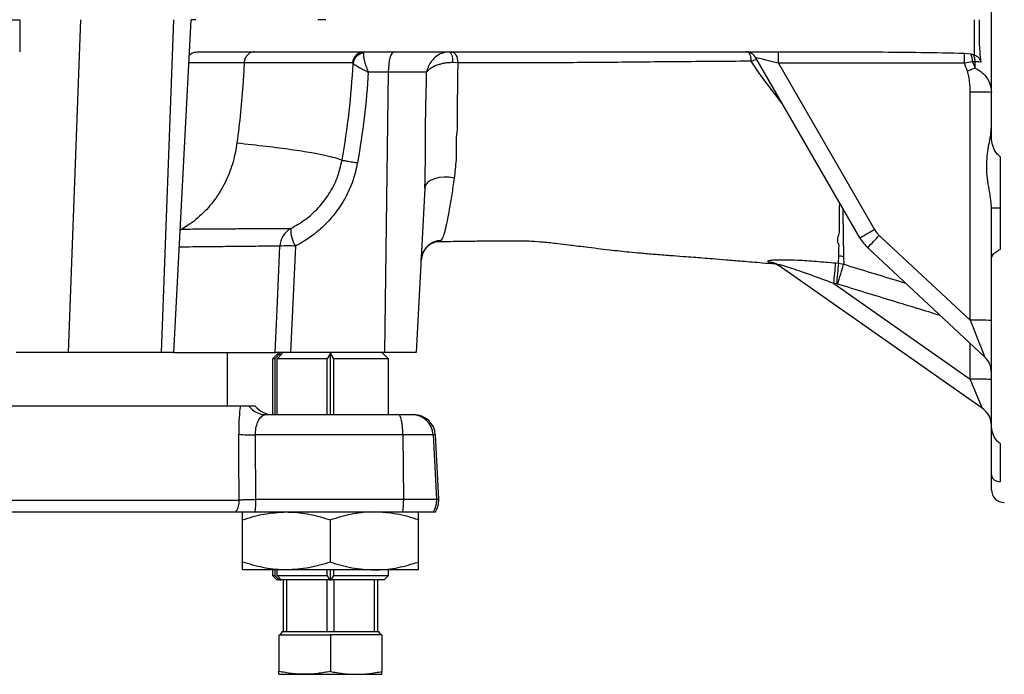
# Model space of a CAD drawing. Extents: x 117 to 1344, y 7 to 1887.
# Tile 4 of 15: x 535 to 764, y 102 to 255. Entities that reach past the tile are written whole.
import ezdxf

# ---------------------------------------------------------------- set-up
doc = ezdxf.new("R2010")
doc.units = 0
doc.layers.get('0').update_dxf_attribs({"linetype": 'CONTINUOUS'})

msp = doc.modelspace()

# ---------------------------------------------------------------- linework, layer by layer
at = {"color": 7, "linetype": 'CONTINUOUS'}
for p, q in [((761.01, 227.59), (761.01, 282.39)), ((548.75, 254.99), (545.87, 177.49)), ((570.42, 254.99), (567.55, 177.49)), ((570.48, 177.49), (574.54, 254.99)), ((757.04, 246.76), (757.04, 254.99)), ((575.96, 247.49), (734.48, 247.49)), ((730.34, 204.18), (706.12, 246.14)), ((754.72, 247.2), (756.19, 247.02)), ((756.19, 247.02), (756.89, 246.81)), ((756.89, 246.81), (757.04, 246.76)), ((612.27, 244.81), (612.18, 244.93)), ((636.68, 244.94), (635.5, 244.98)), ((754.73, 244.83), (711.42, 244.83)), ((711.42, 244.83), (733.76, 206.13)), ((620.48, 242.75), (615.82, 242.75)), ((620.48, 242.75), (619.6, 177.49)), ((629.42, 242.75), (620.48, 242.75)), ((756.06, 184.98), (756.06, 238.13)), ((763.01, 223.05), (763.01, 201.42)), ((629.01, 215.76), (627.01, 177.49)), ((761.01, 211.07), (761.01, 211.08)), ((763.01, 211.08), (761.01, 211.08)), ((761.01, 199.4), (761.01, 211.07)), ((572.41, 206.2), (571.97, 205.86)), ((571.98, 206.2), (572.41, 206.2)), ((734.87, 204.74), (756.06, 184.98)), ((598.87, 202.23), (597.73, 177.49)), ((725.41, 198.25), (725.44, 199.96)), ((726.55, 199.73), (726.58, 198.02)), ((759.42, 176.47), (732.18, 201.87)), ((758.87, 164.48), (711.33, 197.77)), ((724.71, 198.31), (725.41, 198.25)), ((725.41, 198.25), (726.58, 198.02)), ((761.01, 160.65), (761.01, 199.4)), ((724.98, 193.44), (724.27, 193.51)), ((724.27, 193.51), (756.06, 171.25)), ((725.17, 193.4), (724.98, 193.44)), ((756.06, 171.25), (756.06, 179.6)), ((545.87, 177.49), (533.8, 177.49)), ((567.55, 177.49), (545.87, 177.49)), ((570.48, 177.49), (567.55, 177.49)), ((570.48, 177.49), (594.1, 177.49)), ((583.01, 164.99), (583.01, 177.49)), ((595.01, 177.49), (593.51, 175.99)), ((594.08, 175.99), (595.3, 177.28)), ((595.82, 177.28), (594.6, 175.99)), ((595.3, 176.74), (595.3, 177.28)), ((619.6, 177.49), (597.73, 177.49)), ((607.01, 177.31), (606.26, 175.99)), ((607.76, 175.99), (607.01, 177.31)), ((607.01, 162.99), (607.01, 177.31)), ((620.51, 175.99), (619.01, 177.49)), ((627.01, 177.49), (619.6, 177.49)), ((593.51, 175.99), (593.51, 162.99)), ((594.08, 175.99), (593.51, 175.99)), ((594.08, 175.99), (594.08, 162.99)), ((606.26, 175.99), (594.6, 175.99)), ((594.6, 162.99), (594.6, 175.99)), ((606.26, 162.99), (606.26, 175.99)), ((620.51, 175.99), (607.76, 175.99)), ((607.76, 162.99), (607.76, 175.99)), ((620.51, 162.99), (620.51, 175.99)), ((586.02, 164.99), (418.84, 164.99)), ((589.5, 164.99), (587.98, 164.99)), ((591.95, 162.99), (622.86, 162.99)), ((622.86, 162.99), (625.98, 162.99)), ((625.98, 162.99), (626.45, 162.99)), ((761.01, 148.97), (761.01, 160.65)), ((623.9, 158.25), (589.52, 158.25)), ((623.9, 158.25), (624.06, 143.25)), ((630.96, 158.25), (623.9, 158.25)), ((630.96, 158.25), (631.75, 143.25)), ((631.45, 158.25), (630.96, 158.25)), ((632.23, 143.25), (631.45, 158.25)), ((763.01, 156.25), (763.01, 147.29)), ((761.01, 145.49), (761.01, 148.97)), ((422.63, 143.07), (585.76, 143.07)), ((589.64, 143.25), (624.06, 143.25)), ((624.06, 143.25), (631.75, 143.25)), ((631.75, 143.25), (632.23, 143.25)), ((422.49, 140.3), (585, 140.3)), ((589.48, 140.3), (623.9, 140.3)), ((623.9, 140.3), (630.97, 140.3)), ((630.97, 140.3), (631.46, 140.3)), ((586.51, 128.63), (586.51, 138.47)), ((607.01, 128.63), (607.01, 138.47)), ((627.51, 128.63), (627.51, 138.47)), ((596.76, 126.8), (586.51, 126.8)), ((593.51, 126.8), (593.51, 125.49)), ((594.08, 126.8), (594.08, 125.49)), ((594.6, 125.49), (594.6, 126.8)), ((617.26, 126.8), (596.76, 126.8)), ((606.26, 125.49), (606.26, 126.8)), ((607.01, 124.49), (607.01, 126.8)), ((607.76, 125.49), (607.76, 126.8)), ((627.51, 126.8), (617.26, 126.8)), ((620.51, 125.49), (620.51, 126.8)), ((593.51, 125.49), (594.51, 124.49)), ((593.51, 125.49), (594.08, 125.49)), ((595.03, 124.49), (594.08, 125.49)), ((595.03, 124.49), (594.51, 124.49)), ((594.6, 125.49), (595.54, 124.49)), ((594.6, 125.49), (606.26, 125.49)), ((595.03, 124.49), (595.3, 124.49)), ((595.3, 124.49), (595.3, 124.74)), ((595.3, 124.49), (595.54, 124.49)), ((606.82, 124.49), (595.54, 124.49)), ((596.01, 124.49), (596.01, 112.49)), ((596.84, 112.49), (596.84, 124.49)), ((606.18, 124.49), (606.18, 112.49)), ((606.26, 125.49), (606.82, 124.49)), ((606.82, 124.49), (606.97, 124.49)), ((607.05, 124.49), (606.97, 124.49)), ((607.05, 124.49), (607.19, 124.49)), ((607.19, 124.49), (607.76, 125.49)), ((619.51, 124.49), (607.19, 124.49)), ((607.76, 125.49), (620.51, 125.49)), ((607.84, 112.49), (607.84, 124.49)), ((617.18, 124.49), (617.18, 112.49)), ((618.01, 112.49), (618.01, 124.49)), ((619.51, 124.49), (620.51, 125.49)), ((595.76, 112.49), (595.3, 111.69)), ((595.76, 112.49), (596.01, 112.49)), ((596.01, 112.49), (596.84, 112.49)), ((596.84, 112.49), (599.49, 112.49)), ((599.49, 112.49), (603.53, 112.49)), ((603.53, 112.49), (606.18, 112.49)), ((606.18, 112.49), (607.84, 112.49)), ((607.84, 112.49), (610.49, 112.49)), ((610.49, 112.49), (614.53, 112.49)), ((614.53, 112.49), (617.18, 112.49)), ((617.18, 112.49), (618.01, 112.49)), ((618.01, 112.49), (618.25, 112.49)), ((618.71, 111.69), (618.25, 112.49)), ((595.01, 111.69), (595.01, 103.16)), ((595.01, 111.69), (607.01, 111.69)), ((607.01, 111.69), (607.01, 103.16)), ((619.01, 111.69), (607.01, 111.69)), ((619.01, 111.69), (619.01, 103.16)), ((595.01, 102.49), (601.01, 102.49)), ((601.01, 102.49), (613.01, 102.49)), ((613.01, 102.49), (619.01, 102.49))]:
    msp.add_line(p, q, dxfattribs=at)
at = {"color": 7, "linetype": 'CONTINUOUS', "flags": 128}
for points in [[(621.77, 247.49), (621.53, 247.4), (621.29, 247.13), (621.07, 246.7), (620.88, 246.11), (620.72, 245.4), (620.6, 244.58), (620.52, 243.69), (620.48, 242.75)], [(634.73, 247.49), (634.88, 247.44), (635.01, 247.3), (635.14, 247.07), (635.26, 246.76), (635.35, 246.39), (635.42, 245.95), (635.47, 245.48), (635.5, 244.98)], [(635.28, 247.49), (635.54, 247.44), (635.8, 247.3), (636.03, 247.06), (636.24, 246.75), (636.42, 246.37), (636.55, 245.93), (636.64, 245.45), (636.68, 244.94)], [(712.26, 235.49), (711.92, 235.87), (707.51, 241.64), (707.51, 241.64), (707.51, 241.64)], [(635.84, 218.06), (634.69, 218.27), (633.49, 218.32), (632.33, 218.21), (631.26, 217.95), (630.35, 217.55), (629.64, 217.03), (629.19, 216.42), (629.01, 215.76)], [(726.37, 211.05), (726.4, 209.08), (726.45, 205.85), (726.49, 203.05), (726.49, 203.05), (726.49, 203.05)], [(594.1, 177.49), (594.56, 187.47), (595.24, 202.23)], [(758.87, 164.48), (758.82, 164.61), (758.66, 164.99), (758.4, 165.62), (758.05, 166.46), (757.63, 167.48), (757.14, 168.65), (756.61, 169.92), (756.06, 171.25)], [(623.9, 158.25), (623.87, 159.19), (623.81, 160.08), (623.71, 160.9), (623.58, 161.61), (623.42, 162.2), (623.25, 162.63), (623.06, 162.9), (622.86, 162.99)], [(585.76, 143.07), (585.68, 153.06), (585.63, 158.42)]]:
    msp.add_lwpolyline(points, dxfattribs=at)
at = {"color": 7, "linetype": 'CONTINUOUS'}
for centre, radius, start, end in [((614.87, 244.8), 2.69, 90.2037, 177.1485), ((614.99, 244.5), 2.73, 95.5429, 173.4398), ((703.78, 244.79), 2.7, 30, 90), ((701.13, 245.42), 3.91, 358.407, 30.356), ((645.21, 245.48), 66.21, 359.4302, 1.7336), ((608.98, 245.1), 145.75, 359.8931, 0.8279), ((752.06, 245.08), 4.57, 1.0471, 25.1052), ((752.16, 245), 5.06, 1.8199, 20.9192), ((938.24, -206.44), 485.18, 111.9058, 112.1352), ((757.29, 151.85), 86.29, 87.5284, 90.8159), ((600.24, 201.99), 5.01, 119.4752, 177.2088), ((604.35, 205.89), 6.59, 176.0149, 213.6928), ((666.5, 320.68), 132.84, 298.7217, 300.4197), ((739, 209.18), 10, 210, 227), ((439.07, 479.25), 403.55, 316.5793, 317.1374), ((738.96, 209.13), 6, 210, 227), ((597.05, 171.88), 30.4, 86.5791, 93.4209), ((633.12, 198.59), 5, 93.3546, 176.9735), ((724.77, 193.74), 6.26, 73.4602, 83.855), ((708.59, 193.85), 4.78, 55.0383, 85.003), ((708.61, 193.83), 4.79, 55.0368, 84.9847), ((511.36, 215.39), 214.04, 354.1319, 355.4239), ((512.71, 215.06), 213.37, 354.1842, 355.4808), ((405.47, 293.01), 334.86, 342.6949, 343.5216), ((757.29, 98.66), 86.33, 87.5291, 90.8152), ((756.01, 172.81), 5, 0, 47), ((757.29, 84.97), 86.29, 87.5284, 90.8159), ((591.96, 167.94), 4.95, 216.5849, 269.9409), ((593.5, 167.99), 5, 216.8699, 270), ((625.98, 157.99), 4.99, 2.9394, 89.9475), ((626.45, 157.99), 5, 3, 90), ((756.01, 160.38), 5, 0, 55), ((588.77, 185.11), 26.87, 263.2799, 271.5806), ((764.01, 145.49), 3, 180, 270), ((580.71, 142.98), 5.06, 327.9813, 1.0144), ((568.4, 142.93), 21.25, 352.888, 0.8515), ((602.82, 142.93), 21.25, 352.888, 0.8515), ((626.75, 142.99), 5.01, 327.5835, 2.998), ((627.24, 142.99), 5, 327.5256, 3)]:
    msp.add_arc(centre, radius, start, end, dxfattribs=at)
for centre, major_axis, ratio, start_param, end_param in [((711.51, 244.79), (5.4, -1.35), 0.002573, 1.589102, 3.144081), ((756.01, 185.12), (-3.41, 8.65), 0.000562, 1.5869, 3.140413), ((400.06, 338.9), (-42.41, 3883.04), 0.04833, 4.661453, 4.66532)]:
    msp.add_ellipse(centre, major_axis=major_axis, ratio=ratio, start_param=start_param, end_param=end_param, dxfattribs=at)
for points, knots in [([(531.86, 254.99), (532.05, 254.99), (532.26, 254.99), (532.71, 254.99), (532.94, 254.99), (533.43, 254.99), (533.68, 254.99), (534.17, 254.99), (534.42, 254.99), (534.66, 254.99)], [0, 0, 0, 0, 0.25, 0.25, 0.5, 0.5, 0.75, 0.75, 1, 1, 1, 1]), ([(534.66, 254.99), (534.64, 252.76), (534.62, 250.54), (534.61, 248.32), (534.61, 248.2), (534.61, 248.07), (534.61, 247.95), (534.61, 247.8), (534.61, 247.64), (534.61, 247.49)], [0, 0, 0, 0, 0.006681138, 0.006681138, 0.006681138, 0.007047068, 0.007047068, 0.007047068, 0.007512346, 0.007512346, 0.007512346, 0.007512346]), ([(605.9, 254.99), (605.46, 254.99), (605.09, 254.99), (604.47, 254.99), (604.23, 254.99), (604.08, 254.99)], [0, 0, 0, 0, 0.5, 0.5, 1, 1, 1, 1]), ([(758.17, 254.99), (758.11, 252.48), (758.02, 249.18), (758.45, 245.9), (758.55, 245.11)], [0, 0, 0, 0, 0.7583837, 1, 1, 1, 1]), ([(574.11, 246.77), (574.33, 246.94), (574.91, 247.38), (575.56, 247.45), (575.96, 247.49)], [0, 0, 0, 0, 0.383644, 1, 1, 1, 1]), ([(589.28, 247.49), (589.27, 247.49), (589.14, 247.49), (588.74, 247.44), (588.11, 247.2), (587.48, 246.62), (587.03, 245.84), (586.95, 245.23), (586.91, 244.93)], [0, 0, 0, 0, 0.013569, 0.111086, 0.333342, 0.555578, 0.777794, 1, 1, 1, 1]), ([(614.72, 247.22), (614.7, 246.98), (614.66, 246.52), (614.91, 245.36), (615.23, 244.33), (615.48, 243.62), (615.62, 243.25), (615.71, 243.04), (615.76, 242.91), (615.78, 242.84), (615.8, 242.8), (615.81, 242.78), (615.82, 242.76), (615.82, 242.75), (615.82, 242.75)], [0, 0, 0, 0, 0.27076, 0.540846, 0.756223, 0.86236, 0.921077, 0.954535, 0.973769, 0.984864, 0.991256, 0.994954, 0.997716, 1, 1, 1, 1]), ([(634.73, 247.49), (634.21, 247.44), (633.17, 247.33), (631.69, 246.54), (630.57, 245.45), (629.93, 244.39), (629.65, 243.65), (629.53, 243.25), (629.48, 243.03), (629.45, 242.91), (629.44, 242.84), (629.43, 242.8), (629.43, 242.78), (629.42, 242.76), (629.42, 242.75), (629.42, 242.75)], [0, 0, 0, 0, 0.2064633, 0.4125564, 0.6280577, 0.8027573, 0.8902618, 0.9382248, 0.965113, 0.9802793, 0.9888468, 0.9936899, 0.9964367, 0.9981659, 1, 1, 1, 1]), ([(706.37, 245.69), (706.18, 245.64), (705.78, 245.52), (705.29, 245.38), (705.03, 245.31)], [0, 0, 0, 0, 0.478767, 1, 1, 1, 1]), ([(734.48, 247.49), (737.84, 247.45), (744.58, 247.38), (751.34, 247.26), (754.72, 247.2)], [0, 0, 0, 0, 0.4996027, 1, 1, 1, 1]), ([(758.55, 245.11), (758.54, 245.17), (758.5, 245.42), (758.29, 245.87), (757.79, 246.41), (757.31, 246.63), (757.04, 246.76)], [0, 0, 0, 0, 0.076193, 0.323346, 0.617258, 1, 1, 1, 1]), ([(586.91, 244.93), (585.29, 244.93), (582.04, 244.93), (577.67, 244.93), (574.91, 244.93), (574.01, 244.93)], [0, 0, 0, 0, 0.4037239, 0.8079723, 1, 1, 1, 1]), ([(586.91, 244.93), (586.84, 243.48), (586.76, 242.02), (586.34, 235.78), (585.86, 231.01), (585.23, 226.28)], [0.674235, 0.674235, 0.674235, 0.674235, 0.75, 0.75, 1, 1, 1, 1]), ([(612.18, 244.93), (612.07, 244.93), (611.43, 244.93), (609.91, 244.93), (607.08, 244.93), (603.39, 244.93), (598.76, 244.93), (593.29, 244.93), (589.04, 244.93), (586.91, 244.93)], [0, 0, 0, 0, 0.030474, 0.180683, 0.331339, 0.497302, 0.663266, 0.831613, 1, 1, 1, 1]), ([(609.71, 222.25), (610.37, 225.98), (610.92, 229.73), (611.78, 237.26), (612.08, 241.03), (612.27, 244.81)], [0, 0, 0, 0, 0.5, 0.5, 1, 1, 1, 1]), ([(612.27, 244.81), (612.39, 244.71), (612.62, 244.52), (613.51, 243.99), (614.38, 243.51), (615.01, 243.17), (615.36, 242.99), (615.55, 242.89), (615.67, 242.83), (615.73, 242.8), (615.77, 242.78), (615.79, 242.76), (615.81, 242.76), (615.82, 242.75), (615.82, 242.75)], [0, 0, 0, 0, 0.270697, 0.540737, 0.75441, 0.861279, 0.920479, 0.954204, 0.973585, 0.984755, 0.991198, 0.99492, 0.997714, 1, 1, 1, 1]), ([(635.5, 244.98), (635.19, 244.99), (634.88, 244.98), (634.24, 244.94), (633.92, 244.9), (633.29, 244.79), (632.99, 244.73), (632.39, 244.57), (632.1, 244.47), (631.28, 244.16), (630.79, 243.91), (630.18, 243.5), (630, 243.35), (629.76, 243.13), (629.68, 243.06), (629.54, 242.9), (629.48, 242.83), (629.42, 242.75)], [0, 0, 0, 0, 0.125, 0.125, 0.25, 0.25, 0.375, 0.375, 0.5, 0.5, 0.75, 0.75, 0.875, 0.875, 0.9375, 0.9375, 1, 1, 1, 1]), ([(636.68, 244.94), (636.63, 242.34), (636.54, 237.14), (636.54, 231.99), (636.54, 229.4), (636.54, 229.4)], [0, 0, 0, 0, 0.499473, 0.999996, 1, 1, 1, 1]), ([(705.03, 245.31), (702.67, 245.29), (695.06, 245.24), (682.41, 245.14), (667.27, 244.98), (652.48, 244.92), (642.34, 244.94), (637.13, 244.94), (636.68, 244.94)], [0, 0, 0, 0, 0.098581, 0.317096, 0.535597, 0.757218, 0.978828, 1, 1, 1, 1]), ([(707.51, 241.64), (707.32, 241.96), (707.11, 242.26), (706.68, 242.86), (706.47, 243.16), (705.84, 244.07), (705.44, 244.69), (705.03, 245.31)], [0, 0, 0, 0, 0.25, 0.25, 0.5, 0.5, 1, 1, 1, 1]), ([(758.55, 245.11), (758.49, 245.12), (758.08, 245.14), (757.61, 245.15), (757.22, 245.17)], [0, 0, 0, 0, 0.153683, 1, 1, 1, 1]), ([(757.23, 243.71), (757.81, 243.38), (758.79, 242.82), (760.07, 241.37), (760.87, 239.8), (760.97, 238.54), (761.01, 238.06)], [0, 0, 0, 0, 0.251508, 0.419328, 0.780145, 1, 1, 1, 1]), ([(629.01, 215.76), (629.06, 217.51), (629.15, 221.07), (629.09, 227.49), (629.24, 234.75), (629.36, 240.08), (629.42, 242.75)], [0, 0, 0, 0, 0.207192, 0.419089, 0.709248, 1, 1, 1, 1]), ([(756.06, 238.13), (756.06, 238.95), (756.01, 239.77), (755.87, 240.99), (755.82, 241.4), (755.7, 242), (755.66, 242.2), (755.56, 242.59), (755.51, 242.79), (755.43, 242.98)], [0, 0, 0, 0, 0.5, 0.5, 0.75, 0.75, 0.875, 0.875, 1, 1, 1, 1]), ([(636.54, 229.4), (636.54, 229.4), (636.15, 227.85), (636.46, 224.59), (636.16, 220.82), (635.92, 218.75), (635.84, 218.06)], [0, 0, 0, 0, 0.000005, 0.392338, 0.796468, 1, 1, 1, 1]), ([(761.01, 211.08), (760.98, 211.67), (760.91, 213.03), (760.48, 215.37), (760.06, 217.87), (759.88, 220.31), (759.95, 222.6), (760.25, 224.82), (760.61, 226.87), (760.93, 228.74), (760.98, 229.85), (761.01, 230.4)], [0, 0, 0, 0, 0.101482, 0.234267, 0.367069, 0.477187, 0.587261, 0.696814, 0.80645, 0.9033, 1, 1, 1, 1]), ([(763.01, 223.05), (762.7, 223.33), (761.92, 224.06), (761.24, 225.68), (761.01, 226.93), (761.01, 227.57), (761.01, 227.59)], [0, 0, 0, 0, 0.231754, 0.600091, 0.991537, 1, 1, 1, 1]), ([(585.23, 226.28), (585.04, 224.84), (584.74, 223.37), (583.9, 220.45), (583.36, 218.99), (582.03, 216.17), (581.25, 214.8), (579.47, 212.24), (578.46, 211.04), (576.28, 208.89), (575.1, 207.92), (573.39, 206.78), (572.9, 206.48), (572.41, 206.2)], [0, 0, 0, 0, 0.125, 0.125, 0.25, 0.25, 0.375, 0.375, 0.5, 0.5, 0.625, 0.625, 0.6735367, 0.6735367, 0.6735367, 0.6735367]), ([(585.23, 226.28), (587.57, 226.03), (592.24, 225.53), (598, 224.78), (602.46, 224.08), (605.74, 223.44), (608.14, 222.85), (609.19, 222.45), (609.71, 222.25)], [0, 0, 0, 0, 0.187374, 0.374423, 0.561145, 0.707635, 0.85392, 1, 1, 1, 1]), ([(597.78, 206.35), (598.93, 207.01), (601.23, 208.34), (604.26, 211.08), (606.76, 214.33), (608.74, 218.07), (609.36, 220.85), (609.71, 222.25), (609.71, 222.25)], [0, 0, 0, 0, 0.197614, 0.395089, 0.593781, 0.792372, 0.999997, 1, 1, 1, 1]), ([(613.3, 221.64), (612.99, 220.24), (612.35, 217.38), (610.52, 213.39), (608.1, 209.71), (605.26, 206.65), (602.16, 204.11), (599.97, 202.86), (598.87, 202.23)], [0, 0, 0, 0, 0.171194, 0.347491, 0.518656, 0.694527, 0.845888, 1, 1, 1, 1]), ([(609.71, 222.25), (609.71, 222.25), (609.71, 222.25), (609.71, 222.25), (609.71, 222.25)], [0, 0, 0, 0, 0.559047, 1, 1, 1, 1]), ([(609.71, 222.25), (609.83, 222.23), (610.07, 222.2), (611.08, 222.03), (612.17, 221.84), (612.94, 221.71), (613.22, 221.66), (613.3, 221.64)], [0, 0, 0, 0, 0.2841376, 0.5682772, 0.8524144, 0.9544962, 1, 1, 1, 1]), ([(635.84, 218.06), (635.65, 216.75), (635.26, 214.12), (634.7, 210.78), (634.17, 207.93), (633.65, 205.74), (633.28, 204.32), (632.8, 203.68), (632.8, 203.68), (632.8, 203.68)], [0, 0, 0, 0, 0.167231, 0.337689, 0.504912, 0.675541, 0.835859, 0.999998, 1, 1, 1, 1]), ([(725.5, 202.51), (725.5, 202.51), (724.91, 203.69), (725.71, 204.61), (725.53, 207.85), (725.63, 210.3), (725.65, 212.07), (725.65, 212.31)], [0, 0, 0, 0, 0.000005, 0.287629, 0.575178, 0.942629, 1, 1, 1, 1]), ([(572.41, 206.2), (574.09, 206.22), (577.46, 206.26), (581.96, 206.28), (586.03, 206.31), (590.34, 206.33), (594.57, 206.35), (596.71, 206.35), (597.78, 206.35)], [0, 0, 0, 0, 0.137811, 0.275618, 0.41473, 0.553843, 0.776232, 1, 1, 1, 1]), ([(595.24, 202.23), (594.18, 202.23), (592.05, 202.21), (587.84, 202.17), (583.57, 202.13), (579.53, 202.08), (575.61, 202.05), (572.85, 202.01), (571.76, 202)], [0, 0, 0, 0, 0.234032, 0.469525, 0.614404, 0.759283, 0.905557, 1, 1, 1, 1]), ([(628.17, 199.01), (628.17, 199.12), (628.17, 199.63), (628.45, 200.46), (628.94, 201.39), (629.56, 202.13), (630.21, 202.66), (630.81, 203.01), (631.32, 203.22), (631.67, 203.33), (631.86, 203.37), (631.87, 203.37), (631.87, 203.37)], [0, 0, 0, 0, 0.042489, 0.187327, 0.318298, 0.437682, 0.546128, 0.642732, 0.728754, 0.813434, 0.908027, 1, 1, 1, 1]), ([(631.85, 203.31), (632.3, 203.31), (633.55, 203.33), (636.17, 203.37), (638.97, 203.41), (641.41, 203.44), (643.47, 203.46), (645.78, 203.48), (648.05, 203.5), (650.1, 203.51), (652.02, 203.49), (653.92, 203.43), (656.65, 203.22), (659.69, 202.89), (662.39, 202.57), (664.44, 202.31), (666.62, 202.04), (669.19, 201.72), (671.87, 201.4), (674.36, 201.12), (676.78, 200.87), (679.44, 200.62), (682.6, 200.35), (685.91, 200.09), (688.96, 199.86), (691.51, 199.68), (693.79, 199.51), (696.29, 199.31), (699.37, 199.06), (703.21, 198.74), (707.05, 198.41), (709.67, 198.2), (710.71, 198.12)], [0, 0, 0, 0, 0.018887, 0.053045, 0.111256, 0.135403, 0.158182, 0.182838, 0.211576, 0.242037, 0.268556, 0.297224, 0.334054, 0.375509, 0.406995, 0.430161, 0.460342, 0.496891, 0.532808, 0.564046, 0.591216, 0.624018, 0.662751, 0.705662, 0.74228, 0.770815, 0.795947, 0.824233, 0.861674, 0.908142, 0.963453, 1, 1, 1, 1]), ([(632.12, 203.38), (632.1, 203.38), (632.05, 203.37), (631.93, 203.36), (631.85, 203.36)], [0, 0, 0, 0, 0.354287, 1, 1, 1, 1]), ([(632.82, 203.58), (632.81, 203.54), (632.78, 203.47), (632.33, 203.41), (632.12, 203.38)], [0, 0, 0, 0, 0.521823, 1, 1, 1, 1]), ([(632.8, 203.68), (632.8, 203.68), (632.8, 203.68), (632.81, 203.63), (632.82, 203.58)], [0, 0, 0, 0, 0.0000312, 1, 1, 1, 1]), ([(725.44, 199.96), (725.47, 201.23), (725.5, 202.51), (725.5, 202.51), (725.5, 202.51)], [0, 0, 0, 0, 0.999992, 1, 1, 1, 1]), ([(726.49, 203.05), (726.49, 203.05), (726.49, 203.05), (726.5, 202.77), (726.5, 202.41), (726.5, 202.41)], [0, 0, 0, 0, 0.000036, 0.999945, 1, 1, 1, 1]), ([(726.5, 202.41), (726.5, 202.41), (726.5, 202.41), (726.54, 200.69), (726.55, 200.05), (726.55, 199.73)], [0, 0, 0, 0, 0.000007, 0.498962, 1, 1, 1, 1]), ([(761.01, 199.4), (761.02, 199.49), (761.06, 199.81), (761.47, 200.39), (762.17, 201.03), (762.77, 201.31), (763.01, 201.42)], [0, 0, 0, 0, 0.166385, 0.552629, 0.824621, 1, 1, 1, 1]), ([(709.01, 198.61), (708.97, 198.67), (708.88, 198.79), (709.23, 198.9), (709.81, 198.99), (710.91, 199.08), (713.09, 199.09), (716.28, 198.98), (720.19, 198.72), (723.19, 198.45), (724.71, 198.31)], [0, 0, 0, 0, 0.065058, 0.142872, 0.156972, 0.250098, 0.396776, 0.543913, 0.769268, 1, 1, 1, 1]), ([(710.32, 198.27), (710.12, 198.3), (709.45, 198.39), (709.2, 198.51), (709.03, 198.6)], [0, 0, 0, 0, 0.297971, 1, 1, 1, 1]), ([(710.32, 198.28), (710.32, 198.28), (710.29, 198.29), (710.39, 198.26), (710.68, 198.15), (711.06, 197.97), (711.3, 197.78), (711.36, 197.73)], [0, 0, 0, 0, 0.034237, 0.283114, 0.523069, 0.892803, 1, 1, 1, 1]), ([(724.27, 193.51), (723.02, 193.98), (720.52, 194.93), (717.26, 196.11), (714.59, 197.03), (712.84, 197.58), (711.79, 197.85), (711.37, 197.92), (711.26, 197.91), (711.22, 197.88), (711.24, 197.84), (711.31, 197.79), (711.33, 197.77)], [0, 0, 0, 0, 0.2611315, 0.5220335, 0.6797869, 0.8222605, 0.8978005, 0.9266722, 0.9558184, 0.958312, 0.9851191, 1, 1, 1, 1]), ([(726.58, 198.02), (730.92, 196.69), (735.74, 195.22), (740.56, 193.76), (741.04, 193.61)], [0, 0, 0, 0, 0.900702, 1, 1, 1, 1]), ([(749.13, 186.06), (745.49, 187.17), (737.5, 189.6), (729.51, 192.06), (725.17, 193.4)], [0, 0, 0, 0, 0.456186, 1, 1, 1, 1]), ([(597.73, 177.49), (597.2, 177.49), (596.14, 177.49), (594.93, 177.49), (594.3, 177.49), (594.14, 177.49), (594.1, 177.49)], [0, 0, 0, 0, 0.295216, 0.590443, 0.885489, 1, 1, 1, 1]), ([(586.02, 164.99), (585.98, 164.74), (585.85, 163.74), (585.66, 161.59), (585.64, 159.48), (585.63, 158.42)], [0, 0, 0, 0, 0.139706, 0.568387, 1, 1, 1, 1]), ([(587.98, 164.99), (587.88, 164.99), (587.66, 164.99), (586.79, 164.99), (586.33, 164.99), (586.02, 164.99)], [0, 0, 0, 0, 0.2479781, 0.4998543, 1, 1, 1, 1]), ([(589.52, 158.25), (589.54, 158.78), (589.6, 159.87), (590.04, 161.26), (590.66, 162.31), (591.33, 162.9), (591.77, 162.96), (591.95, 162.99)], [0, 0, 0, 0, 0.189186, 0.38582, 0.599255, 0.835018, 1, 1, 1, 1]), ([(763.01, 156.25), (762.7, 156.5), (761.92, 157.15), (761.24, 158.67), (761.01, 159.95), (761.01, 160.63), (761.01, 160.65)], [0, 0, 0, 0, 0.231758, 0.60009, 0.991542, 1, 1, 1, 1]), ([(761.01, 148.97), (761.02, 148.84), (761.06, 148.39), (761.47, 147.87), (762.17, 147.47), (762.77, 147.35), (763.01, 147.29)], [0, 0, 0, 0, 0.1663867, 0.5526273, 0.8246214, 1, 1, 1, 1]), ([(585.76, 143.07), (585.83, 143.09), (586.02, 143.13), (586.75, 143.19), (588.03, 143.24), (589.11, 143.24), (589.64, 143.25)], [0, 0, 0, 0, 0.146705, 0.43161, 0.715936, 1, 1, 1, 1]), ([(585, 140.3), (585.17, 140.3), (585.53, 140.3), (586.82, 140.3), (588.22, 140.3), (589.17, 140.3), (589.48, 140.3)], [0, 0, 0, 0, 0.285445, 0.570909, 0.855829, 1, 1, 1, 1]), ([(586.51, 138.47), (588.17, 138.98), (591.53, 140.02), (595, 140.21), (596.76, 140.3)], [0, 0, 0, 0, 0.495458, 1, 1, 1, 1]), ([(586.51, 138.47), (586.51, 138.7), (586.51, 139.33), (586.51, 140.11), (586.51, 140.24), (586.51, 140.3)], [0, 0, 0, 0, 0.2114815, 0.6031399, 1, 1, 1, 1]), ([(596.76, 140.3), (597, 140.3), (598.84, 140.28), (602.31, 139.88), (605.43, 138.94), (607.01, 138.47)], [0, 0, 0, 0, 0.070109, 0.530794, 1, 1, 1, 1]), ([(617.26, 140.3), (617.01, 140.3), (615.17, 140.28), (611.7, 139.88), (608.58, 138.94), (607.01, 138.47)], [0, 0, 0, 0, 0.070109, 0.530795, 1, 1, 1, 1]), ([(627.51, 138.47), (625.84, 138.98), (622.48, 140.02), (619.01, 140.21), (617.26, 140.3)], [0, 0, 0, 0, 0.495458, 1, 1, 1, 1]), ([(627.51, 138.47), (627.51, 138.7), (627.51, 139.33), (627.51, 140.11), (627.51, 140.24), (627.51, 140.3)], [0, 0, 0, 0, 0.2114815, 0.6031399, 1, 1, 1, 1]), ([(596.76, 126.8), (596.51, 126.8), (594.67, 126.82), (591.2, 127.22), (588.08, 128.16), (586.51, 128.63)], [0, 0, 0, 0, 0.070109, 0.530794, 1, 1, 1, 1]), ([(586.51, 126.8), (586.51, 126.86), (586.51, 126.99), (586.51, 127.77), (586.51, 128.41), (586.51, 128.63)], [0, 0, 0, 0, 0.391311, 0.78852, 1, 1, 1, 1]), ([(607.01, 128.63), (605.34, 128.12), (601.98, 127.09), (598.51, 126.9), (596.76, 126.8)], [0, 0, 0, 0, 0.495458, 1, 1, 1, 1]), ([(607.01, 128.63), (608.67, 128.12), (612.03, 127.09), (615.5, 126.9), (617.26, 126.8)], [0, 0, 0, 0, 0.495458, 1, 1, 1, 1]), ([(617.26, 126.8), (617.5, 126.8), (619.34, 126.82), (622.81, 127.22), (625.93, 128.16), (627.51, 128.63)], [0, 0, 0, 0, 0.070109, 0.530794, 1, 1, 1, 1]), ([(627.51, 126.8), (627.51, 126.86), (627.51, 126.99), (627.51, 127.77), (627.51, 128.41), (627.51, 128.63)], [0, 0, 0, 0, 0.391311, 0.78852, 1, 1, 1, 1]), ([(601.01, 102.49), (600, 102.52), (597.99, 102.59), (596, 102.97), (595.01, 103.16)], [0, 0, 0, 0, 0.497782, 1, 1, 1, 1]), ([(595.01, 102.49), (595.01, 102.56), (595.01, 102.66), (595.01, 103.06), (595.01, 103.16)], [0, 0, 0, 0, 0.75513, 1, 1, 1, 1]), ([(607.01, 103.16), (606.02, 102.97), (604.03, 102.59), (602.02, 102.52), (601.01, 102.49)], [0, 0, 0, 0, 0.498112, 1, 1, 1, 1]), ([(607.01, 103.16), (608, 102.97), (609.98, 102.59), (612, 102.52), (613.01, 102.49)], [0, 0, 0, 0, 0.498112, 1, 1, 1, 1]), ([(613.01, 102.49), (614.01, 102.52), (616.02, 102.59), (618.01, 102.97), (619.01, 103.16)], [0, 0, 0, 0, 0.497782, 1, 1, 1, 1]), ([(619.01, 102.49), (619.01, 102.56), (619.01, 102.66), (619.01, 103.06), (619.01, 103.16)], [0, 0, 0, 0, 0.75513, 1, 1, 1, 1])]:
    msp.add_open_spline(points, degree=3, knots=knots, dxfattribs=at)
for points in [[(575.67, 254.99), (575.27, 254.99), (574.91, 254.99), (574.59, 254.99)], [(756.62, 245.17), (756.03, 245.06), (755.38, 244.94), (754.73, 244.83)], [(755.43, 242.98), (755.18, 243.59), (754.95, 244.21), (754.73, 244.83)], [(757.22, 245.17), (757.02, 245.17), (756.82, 245.17), (756.62, 245.17)], [(756.62, 245.17), (756.81, 244.68), (757.02, 244.19), (757.23, 243.71)], [(757.23, 243.71), (757.23, 244.19), (757.22, 244.68), (757.22, 245.17)], [(615.82, 242.75), (615.39, 235.67), (614.55, 228.63), (613.3, 221.64)], [(709.03, 198.6), (709.03, 198.6), (709.02, 198.61), (709.01, 198.61)]]:
    msp.add_open_spline(points, degree=3, dxfattribs=at)

doc.saveas('drawing.dxf')
